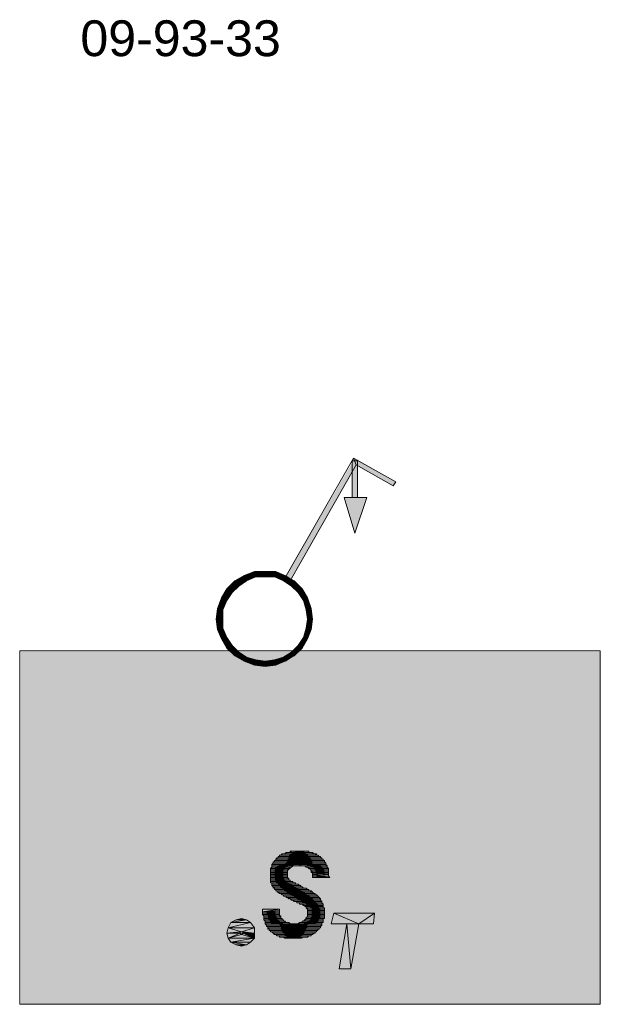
# Model space of a CAD drawing. Header units: millimetres. Extents: x 11 to 308, y -2333 to 36.
# Tile 69 of 85: x 271 to 308, y -1159 to -1096. Entities that reach past the tile are written whole.
import ezdxf

# ---------------------------------------------------------------- set-up
doc = ezdxf.new("R2010")
doc.units = ezdxf.units.MM
doc.layers.add('DGE_DATOS', color=7, linetype='Continuous', lineweight=0)
doc.layers.add('DGE_SIMBOLOS', color=7, linetype='Continuous', lineweight=0)
doc.styles.add('DGE_ARIAL', font='arial.ttf')

# ---------------------------------------------------------------- blocks, each defined once
blk = doc.blocks.new('DGE_09_93_38')
at = {"layer": 'DGE_SIMBOLOS', "true_color": 0x000000}
for points in [[(-1.877, 8.505), (-1.538, 8.335), (2.611, 16.209), (-1.877, 8.505)], [(-1.538, 8.335), (2.611, 16.209), (2.695, 15.786), (-1.538, 8.335)], [(2.78, 16.04), (2.441, 16.04), (2.78, 13.669), (2.78, 16.04)], [(2.441, 16.04), (2.78, 13.669), (2.441, 13.669), (2.441, 16.04)], [(2.611, 16.209), (2.695, 15.786), (5.235, 14.685), (2.611, 16.209)], [(2.695, 15.786), (5.235, 14.685), (5.066, 14.431), (2.695, 15.786)], [(3.373, 13.669), (2.611, 11.383), (1.933, 13.669), (3.373, 13.669)], [(-3.824, 8.928), (-3.739, 8.589), (-4.501, 8.674), (-3.824, 8.928)], [(-3.147, 8.928), (-3.147, 8.589), (-3.824, 8.928), (-3.147, 8.928)], [(-3.147, 8.589), (-3.824, 8.928), (-3.739, 8.589), (-3.147, 8.589)], [(-2.469, 8.928), (-2.554, 8.589), (-3.147, 8.928), (-2.469, 8.928)], [(-2.554, 8.589), (-3.147, 8.928), (-3.147, 8.589), (-2.554, 8.589)], [(-1.961, 8.335), (-2.469, 8.928), (-2.554, 8.589), (-1.961, 8.335)], [(-1.792, 8.674), (-1.961, 8.335), (-2.469, 8.928), (-1.792, 8.674)], [(-5.094, 8.335), (-4.84, 7.997), (-5.602, 7.827), (-5.094, 8.335)], [(-4.501, 8.674), (-4.332, 8.335), (-5.094, 8.335), (-4.501, 8.674)], [(-4.332, 8.335), (-5.094, 8.335), (-4.84, 7.997), (-4.332, 8.335)], [(-3.739, 8.589), (-4.501, 8.674), (-4.332, 8.335), (-3.739, 8.589)], [(-1.453, 7.997), (-1.792, 8.674), (-1.961, 8.335), (-1.453, 7.997)], [(-1.284, 8.335), (-1.453, 7.997), (-1.792, 8.674), (-1.284, 8.335)], [(-1.03, 7.573), (-1.284, 8.335), (-1.453, 7.997), (-1.03, 7.573)], [(-0.776, 7.827), (-1.03, 7.573), (-1.284, 8.335), (-0.776, 7.827)], [(-5.602, 7.827), (-5.263, 7.573), (-5.941, 7.235), (-5.602, 7.827)], [(-4.84, 7.997), (-5.602, 7.827), (-5.263, 7.573), (-4.84, 7.997)], [(-0.691, 7.065), (-0.776, 7.827), (-1.03, 7.573), (-0.691, 7.065)], [(-0.437, 7.235), (-0.691, 7.065), (-0.776, 7.827), (-0.437, 7.235)], [(-5.941, 7.235), (-5.602, 7.065), (-6.195, 6.557), (-5.941, 7.235)], [(-5.602, 7.065), (-6.195, 6.557), (-5.856, 6.473), (-5.602, 7.065)], [(-5.263, 7.573), (-5.941, 7.235), (-5.602, 7.065), (-5.263, 7.573)], [(-0.522, 6.473), (-0.437, 7.235), (-0.691, 7.065), (-0.522, 6.473)], [(-0.183, 6.557), (-0.522, 6.473), (-0.437, 7.235), (-0.183, 6.557)], [(-6.195, 6.557), (-5.856, 6.473), (-6.279, 5.88), (-6.195, 6.557)], [(-5.856, 6.473), (-6.279, 5.88), (-5.856, 5.88), (-5.856, 6.473)], [(-0.437, 5.88), (-0.183, 6.557), (-0.522, 6.473), (-0.437, 5.88)], [(-0.099, 5.88), (-0.437, 5.88), (-0.183, 6.557), (-0.099, 5.88)], [(-6.279, 5.88), (-5.856, 5.88), (-6.195, 5.203), (-6.279, 5.88)], [(-5.856, 5.88), (-6.195, 5.203), (-5.856, 5.287), (-5.856, 5.88)], [(-0.183, 5.203), (-0.522, 5.287), (-0.099, 5.88), (-0.183, 5.203)], [(-0.522, 5.287), (-0.099, 5.88), (-0.437, 5.88), (-0.522, 5.287)], [(-6.195, 5.203), (-5.856, 5.287), (-5.941, 4.61), (-6.195, 5.203)], [(-5.856, 5.287), (-5.941, 4.61), (-5.602, 4.695), (-5.856, 5.287)], [(-0.691, 4.695), (-0.183, 5.203), (-0.522, 5.287), (-0.691, 4.695)], [(-0.437, 4.61), (-0.691, 4.695), (-0.183, 5.203), (-0.437, 4.61)], [(-5.941, 4.61), (-5.602, 4.695), (-5.602, 4.017), (-5.941, 4.61)], [(-5.602, 4.695), (-5.602, 4.017), (-5.263, 4.187), (-5.602, 4.695)], [(-1.03, 4.187), (-0.437, 4.61), (-0.691, 4.695), (-1.03, 4.187)], [(-0.776, 4.017), (-1.03, 4.187), (-0.437, 4.61), (-0.776, 4.017)], [(-5.602, 4.017), (-5.263, 4.187), (-5.094, 3.509), (-5.602, 4.017)], [(-5.263, 4.187), (-5.094, 3.509), (-4.84, 3.763), (-5.263, 4.187)], [(-1.453, 3.763), (-0.776, 4.017), (-1.03, 4.187), (-1.453, 3.763)], [(-1.284, 3.509), (-1.453, 3.763), (-0.776, 4.017), (-1.284, 3.509)], [(-5.094, 3.509), (-4.84, 3.763), (-4.501, 3.171), (-5.094, 3.509)], [(-4.84, 3.763), (-4.501, 3.171), (-4.332, 3.425), (-4.84, 3.763)], [(-4.501, 3.171), (-4.332, 3.425), (-3.824, 2.917), (-4.501, 3.171)], [(-4.332, 3.425), (-3.824, 2.917), (-3.739, 3.255), (-4.332, 3.425)], [(-3.824, 2.917), (-3.739, 3.255), (-3.147, 2.832), (-3.824, 2.917)], [(-3.739, 3.255), (-3.147, 2.832), (-3.147, 3.171), (-3.739, 3.255)], [(-3.147, 3.171), (-2.469, 2.917), (-2.554, 3.255), (-3.147, 3.171)], [(-3.147, 2.832), (-3.147, 3.171), (-2.469, 2.917), (-3.147, 2.832)], [(-2.554, 3.255), (-1.792, 3.171), (-1.961, 3.425), (-2.554, 3.255)], [(-2.469, 2.917), (-2.554, 3.255), (-1.792, 3.171), (-2.469, 2.917)], [(-1.961, 3.425), (-1.284, 3.509), (-1.453, 3.763), (-1.961, 3.425)], [(-1.792, 3.171), (-1.961, 3.425), (-1.284, 3.509), (-1.792, 3.171)], [(0.494, -9.445), (-2.385, -9.529), (0.494, -9.529), (0.494, -9.445)], [(-2.385, -9.445), (-2.385, -9.529), (0.494, -9.445), (-2.385, -9.445)], [(0.409, -9.36), (-2.3, -9.445), (0.409, -9.445), (0.409, -9.36)], [(-2.3, -9.36), (-2.3, -9.445), (0.409, -9.36), (-2.3, -9.36)], [(0.24, -9.275), (-2.215, -9.36), (0.325, -9.36), (0.24, -9.275)], [(-2.215, -9.275), (-2.215, -9.36), (0.24, -9.275), (-2.215, -9.275)], [(-2.046, -9.191), (-2.131, -9.275), (0.155, -9.275), (-2.046, -9.191)], [(0.071, -9.191), (-2.046, -9.191), (0.155, -9.275), (0.071, -9.191)], [(-0.099, -9.106), (-1.877, -9.191), (-0.014, -9.191), (-0.099, -9.106)], [(-1.792, -9.106), (-1.877, -9.191), (-0.099, -9.106), (-1.792, -9.106)], [(-0.353, -9.021), (-1.538, -9.106), (-0.353, -9.106), (-0.353, -9.021)], [(-1.453, -9.021), (-1.538, -9.106), (-0.353, -9.021), (-1.453, -9.021)], [(-1.538, -10.037), (-2.808, -10.122), (-1.623, -10.122), (-1.538, -10.037)], [(-2.723, -10.037), (-2.808, -10.122), (-1.538, -10.037), (-2.723, -10.037)], [(-2.723, -9.868), (-0.945, -9.953), (-0.861, -9.953), (-2.723, -9.868)], [(-2.723, -9.868), (-2.723, -9.953), (-0.945, -9.953), (-2.723, -9.868)], [(0.748, -9.868), (-2.723, -9.868), (-0.861, -9.953), (0.748, -9.868)], [(-1.369, -9.953), (-2.723, -10.037), (-1.453, -10.037), (-1.369, -9.953)], [(-1.369, -9.953), (-2.723, -10.037), (-1.369, -9.953)], [(-2.723, -9.953), (-2.723, -10.037), (-1.369, -9.953), (-2.723, -9.953)], [(-2.639, -9.699), (-2.639, -9.783), (0.748, -9.783), (-2.639, -9.699)], [(0.663, -9.699), (-2.639, -9.699), (0.748, -9.783), (0.663, -9.699)], [(0.748, -9.783), (-2.639, -9.868), (0.748, -9.868), (0.748, -9.783)], [(-2.639, -9.783), (-2.639, -9.868), (0.748, -9.783), (-2.639, -9.783)], [(0.663, -9.614), (-2.554, -9.699), (0.663, -9.699), (0.663, -9.614)], [(-2.554, -9.614), (-2.554, -9.699), (0.663, -9.614), (-2.554, -9.614)], [(-2.469, -9.529), (-2.469, -9.614), (0.579, -9.614), (-2.469, -9.529)], [(0.579, -9.529), (-2.469, -9.529), (0.579, -9.614), (0.579, -9.529)], [(0.748, -9.868), (-0.861, -9.953), (0.833, -9.953), (0.748, -9.868)], [(-0.607, -9.953), (-0.522, -9.953), (0.833, -10.037), (-0.607, -9.953)], [(0.833, -9.953), (-0.607, -9.953), (0.833, -10.037), (0.833, -9.953)], [(-0.522, -9.953), (-0.522, -10.037), (0.833, -10.037), (-0.522, -9.953)], [(-0.353, -10.037), (-0.353, -10.122), (0.833, -10.122), (-0.353, -10.037)], [(0.833, -10.037), (-0.353, -10.037), (0.833, -10.122), (0.833, -10.037)], [(-1.623, -10.122), (-2.808, -10.207), (-1.707, -10.207), (-1.623, -10.122)], [(-2.808, -10.122), (-2.808, -10.207), (-1.623, -10.122), (-2.808, -10.122)], [(-2.808, -10.207), (-2.808, -10.291), (-1.707, -10.291), (-2.808, -10.207)], [(-1.707, -10.207), (-2.808, -10.207), (-1.707, -10.291), (-1.707, -10.207)], [(-1.707, -10.291), (-2.808, -10.376), (-1.707, -10.376), (-1.707, -10.291)], [(-2.808, -10.291), (-2.808, -10.376), (-1.707, -10.291), (-2.808, -10.291)], [(-2.808, -10.376), (-2.808, -10.461), (-1.707, -10.461), (-2.808, -10.376)], [(-1.707, -10.376), (-2.808, -10.376), (-1.707, -10.461), (-1.707, -10.376)], [(-1.707, -10.461), (-2.808, -10.545), (-1.707, -10.545), (-1.707, -10.461)], [(-2.808, -10.461), (-2.808, -10.545), (-1.707, -10.461), (-2.808, -10.461)], [(-2.808, -10.545), (-2.808, -10.63), (-1.707, -10.63), (-2.808, -10.545)], [(-1.707, -10.545), (-2.808, -10.545), (-1.707, -10.63), (-1.707, -10.545)], [(-2.808, -10.63), (-2.808, -10.715), (-1.707, -10.715), (-2.808, -10.63)], [(-1.707, -10.63), (-2.808, -10.63), (-1.707, -10.715), (-1.707, -10.63)], [(-2.808, -10.715), (-2.808, -10.799), (-1.623, -10.799), (-2.808, -10.715)], [(-1.707, -10.715), (-2.808, -10.715), (-1.623, -10.799), (-1.707, -10.715)], [(-0.268, -10.122), (-0.268, -10.207), (0.917, -10.207), (-0.268, -10.122)], [(0.917, -10.122), (-0.268, -10.122), (0.917, -10.207), (0.917, -10.122)], [(0.917, -10.207), (-0.183, -10.291), (0.917, -10.291), (0.917, -10.207)], [(-0.183, -10.207), (-0.183, -10.291), (0.917, -10.207), (-0.183, -10.207)], [(-0.183, -10.291), (-0.099, -10.376), (0.917, -10.376), (-0.183, -10.291)], [(0.917, -10.291), (-0.183, -10.291), (0.917, -10.376), (0.917, -10.291)], [(-0.099, -10.376), (-0.099, -10.461), (0.917, -10.461), (-0.099, -10.376)], [(0.917, -10.376), (-0.099, -10.376), (0.917, -10.461), (0.917, -10.376)], [(-0.099, -10.461), (-0.099, -10.545), (0.917, -10.545), (-0.099, -10.461)], [(-0.099, -10.461), (0.917, -10.545), (-0.099, -10.461)], [(0.917, -10.461), (-0.099, -10.461), (0.917, -10.545), (0.917, -10.461)], [(-0.099, -10.545), (-0.099, -10.63), (1.002, -10.63), (-0.099, -10.545)], [(-0.099, -10.545), (1.002, -10.63), (-0.099, -10.545)], [(-0.099, -10.545), (1.002, -10.63), (-0.099, -10.545)], [(0.917, -10.545), (-0.099, -10.545), (1.002, -10.63), (0.917, -10.545)], [(-0.099, -10.63), (-0.099, -10.715), (1.002, -10.715), (-0.099, -10.63)], [(-0.099, -10.63), (1.002, -10.715), (-0.099, -10.63)], [(1.002, -10.63), (-0.099, -10.63), (1.002, -10.715), (1.002, -10.63)], [(-2.808, -10.799), (-2.808, -10.884), (-1.623, -10.884), (-2.808, -10.799)], [(-2.808, -10.799), (-1.623, -10.884), (-2.808, -10.799)], [(-1.623, -10.799), (-2.808, -10.799), (-1.623, -10.884), (-1.623, -10.799)], [(-2.808, -10.884), (-2.808, -10.969), (-1.538, -10.969), (-2.808, -10.884)], [(-1.538, -10.884), (-2.808, -10.884), (-1.538, -10.969), (-1.538, -10.884)], [(-1.369, -10.969), (-2.808, -11.053), (-1.284, -11.053), (-1.369, -10.969)], [(-2.808, -10.969), (-2.808, -11.053), (-1.369, -10.969), (-2.808, -10.969)], [(-2.723, -11.053), (-2.723, -11.138), (-1.199, -11.138), (-2.723, -11.053)], [(-1.199, -11.053), (-2.723, -11.053), (-1.199, -11.138), (-1.199, -11.053)], [(-1.03, -11.138), (-2.723, -11.223), (-0.945, -11.223), (-1.03, -11.138)], [(-2.723, -11.138), (-2.723, -11.223), (-1.03, -11.138), (-2.723, -11.138)], [(-2.723, -11.223), (-2.639, -11.307), (-0.861, -11.223), (-2.723, -11.223)], [(-0.861, -11.223), (-2.639, -11.307), (-0.776, -11.307), (-0.861, -11.223)], [(-0.776, -11.307), (-2.639, -11.392), (-0.691, -11.392), (-0.776, -11.307)], [(-2.639, -11.307), (-2.639, -11.392), (-0.776, -11.307), (-2.639, -11.307)], [(-0.522, -11.392), (-2.554, -11.477), (-0.437, -11.477), (-0.522, -11.392)], [(-2.554, -11.392), (-2.554, -11.477), (-0.522, -11.392), (-2.554, -11.392)], [(-0.353, -11.477), (-2.469, -11.561), (-0.353, -11.561), (-0.353, -11.477)], [(-2.469, -11.477), (-2.469, -11.561), (-0.353, -11.477), (-2.469, -11.477)], [(-2.385, -11.561), (-2.3, -11.646), (-0.183, -11.646), (-2.385, -11.561)], [(-0.268, -11.561), (-2.385, -11.561), (-0.183, -11.646), (-0.268, -11.561)], [(-2.3, -11.646), (-2.215, -11.731), (-0.014, -11.731), (-2.3, -11.646)], [(-0.099, -11.646), (-2.3, -11.646), (-0.014, -11.731), (-0.099, -11.646)], [(-2.131, -11.731), (-2.131, -11.815), (0.071, -11.815), (-2.131, -11.731)], [(0.071, -11.731), (-2.131, -11.731), (0.071, -11.815), (0.071, -11.731)], [(0.155, -11.815), (-1.961, -11.9), (0.24, -11.9), (0.155, -11.815)], [(-1.961, -11.815), (-1.961, -11.9), (0.155, -11.815), (-1.961, -11.815)], [(0.24, -11.9), (-1.792, -11.985), (0.325, -11.985), (0.24, -11.9)], [(-1.792, -11.9), (-1.792, -11.985), (0.24, -11.9), (-1.792, -11.9)], [(-1.707, -11.985), (-1.623, -12.069), (0.325, -11.985), (-1.707, -11.985)], [(0.325, -11.985), (-1.623, -12.069), (0.409, -12.069), (0.325, -11.985)], [(-1.538, -12.069), (-1.453, -12.154), (0.409, -12.154), (-1.538, -12.069)], [(0.409, -12.069), (-1.538, -12.069), (0.409, -12.154), (0.409, -12.069)], [(-1.369, -12.154), (-1.284, -12.239), (0.409, -12.154), (-1.369, -12.154)], [(0.409, -12.154), (-1.284, -12.239), (0.494, -12.239), (0.409, -12.154)], [(-1.199, -12.239), (-1.115, -12.239), (0.494, -12.323), (-1.199, -12.239)], [(0.494, -12.239), (-1.199, -12.239), (0.494, -12.323), (0.494, -12.239)], [(-1.115, -12.239), (-1.115, -12.323), (0.494, -12.323), (-1.115, -12.239)], [(-0.945, -12.323), (-0.945, -12.408), (0.579, -12.408), (-0.945, -12.323)], [(0.494, -12.323), (-0.945, -12.323), (0.579, -12.408), (0.494, -12.323)], [(-0.861, -12.408), (-0.776, -12.408), (0.579, -12.493), (-0.861, -12.408)], [(0.579, -12.408), (-0.861, -12.408), (0.579, -12.493), (0.579, -12.408)], [(-0.776, -12.408), (-0.776, -12.493), (0.579, -12.493), (-0.776, -12.408)], [(0.579, -12.493), (-0.607, -12.577), (0.579, -12.577), (0.579, -12.493)], [(-0.607, -12.493), (-0.607, -12.577), (0.579, -12.493), (-0.607, -12.493)], [(-0.522, -12.577), (-0.522, -12.662), (0.663, -12.662), (-0.522, -12.577)], [(0.579, -12.577), (-0.522, -12.577), (0.663, -12.662), (0.579, -12.577)], [(-2.215, -12.747), (-3.316, -12.916), (-2.215, -12.831), (-2.215, -12.747)], [(-3.316, -12.747), (-3.316, -12.916), (-2.215, -12.747), (-3.316, -12.747)], [(-2.215, -12.831), (-3.316, -12.916), (-2.215, -12.916), (-2.215, -12.831)], [(-2.215, -12.831), (-3.316, -12.916), (-2.215, -12.831)], [(-2.215, -12.916), (-3.316, -13.001), (-2.215, -13.001), (-2.215, -12.916)], [(-2.215, -12.916), (-3.316, -13.001), (-2.215, -12.916)], [(-3.316, -12.916), (-3.316, -13.001), (-2.215, -12.916), (-3.316, -12.916)], [(-2.215, -13.001), (-3.316, -13.085), (-2.215, -13.085), (-2.215, -13.001)], [(-3.316, -13.001), (-3.316, -13.085), (-2.215, -13.001), (-3.316, -13.001)], [(-3.316, -13.085), (-3.231, -13.17), (-2.215, -13.085), (-3.316, -13.085)], [(-2.215, -13.085), (-3.231, -13.17), (-2.215, -13.17), (-2.215, -13.085)], [(-3.231, -13.17), (-3.231, -13.255), (-2.131, -13.255), (-3.231, -13.17)], [(-2.215, -13.17), (-3.231, -13.17), (-2.131, -13.255), (-2.215, -13.17)], [(-3.231, -13.255), (-3.231, -13.339), (-2.131, -13.339), (-3.231, -13.255)], [(-2.131, -13.255), (-3.231, -13.255), (-2.131, -13.339), (-2.131, -13.255)], [(-0.522, -13.255), (-0.522, -13.339), (0.663, -13.339), (-0.522, -13.255)], [(-0.437, -13.255), (-0.522, -13.255), (0.663, -13.339), (-0.437, -13.255)], [(0.663, -12.662), (-0.437, -12.747), (0.663, -12.747), (0.663, -12.662)], [(-0.437, -12.662), (-0.437, -12.747), (0.663, -12.662), (-0.437, -12.662)], [(0.663, -12.747), (-0.437, -12.831), (0.663, -12.831), (0.663, -12.747)], [(-0.437, -12.747), (-0.437, -12.831), (0.663, -12.747), (-0.437, -12.747)], [(-0.437, -12.831), (-0.437, -12.916), (0.663, -12.916), (-0.437, -12.831)], [(0.663, -12.831), (-0.437, -12.831), (0.663, -12.916), (0.663, -12.831)], [(-0.437, -12.916), (-0.353, -13.001), (0.663, -13.001), (-0.437, -12.916)], [(0.663, -12.916), (-0.437, -12.916), (0.663, -13.001), (0.663, -12.916)], [(0.663, -13.001), (-0.437, -13.085), (0.663, -13.085), (0.663, -13.001)], [(-0.353, -13.001), (-0.437, -13.085), (0.663, -13.001), (-0.353, -13.001)], [(0.663, -13.085), (-0.437, -13.17), (0.663, -13.17), (0.663, -13.085)], [(-0.437, -13.085), (-0.437, -13.17), (0.663, -13.085), (-0.437, -13.085)], [(0.663, -13.17), (-0.437, -13.255), (0.663, -13.255), (0.663, -13.17)], [(-0.437, -13.17), (-0.437, -13.255), (0.663, -13.17), (-0.437, -13.17)], [(0.663, -13.255), (-0.437, -13.255), (0.663, -13.339), (0.663, -13.255)], [(1.256, -13.001), (1.087, -13.678), (2.865, -13.678), (1.256, -13.001)], [(2.865, -13.678), (3.881, -13.001), (1.256, -13.001), (2.865, -13.678)], [(3.881, -13.001), (2.865, -13.678), (3.796, -13.678), (3.881, -13.001)], [(-4.078, -13.593), (-5.517, -13.932), (-3.824, -13.932), (-4.078, -13.593)], [(-5.348, -13.593), (-5.517, -13.932), (-4.078, -13.593), (-5.348, -13.593)], [(-4.332, -13.424), (-5.348, -13.593), (-4.078, -13.593), (-4.332, -13.424)], [(-5.009, -13.424), (-5.348, -13.593), (-4.332, -13.424), (-5.009, -13.424)], [(-4.671, -13.339), (-5.009, -13.424), (-4.332, -13.424), (-4.671, -13.339)], [(-2.046, -13.339), (-3.231, -13.424), (-2.046, -13.424), (-2.046, -13.339)], [(-3.231, -13.339), (-3.231, -13.424), (-2.046, -13.339), (-3.231, -13.339)], [(-3.231, -13.424), (-3.147, -13.509), (-1.961, -13.424), (-3.231, -13.424)], [(-1.961, -13.424), (-3.147, -13.509), (-1.961, -13.509), (-1.961, -13.424)], [(-1.877, -13.509), (-3.147, -13.593), (-1.792, -13.593), (-1.877, -13.509)], [(-1.877, -13.509), (-3.147, -13.593), (-1.877, -13.509)], [(-3.147, -13.509), (-3.147, -13.593), (-1.877, -13.509), (-3.147, -13.509)], [(-1.623, -13.593), (-3.147, -13.678), (-1.623, -13.678), (-1.623, -13.593)], [(-3.147, -13.593), (-3.147, -13.678), (-1.623, -13.593), (-3.147, -13.593)], [(-3.147, -13.678), (-3.062, -13.763), (0.494, -13.763), (-3.147, -13.678)], [(0.494, -13.678), (-3.147, -13.678), (0.494, -13.763), (0.494, -13.678)], [(-3.062, -13.763), (-3.062, -13.847), (0.409, -13.847), (-3.062, -13.763)], [(0.494, -13.763), (-3.062, -13.763), (0.409, -13.847), (0.494, -13.763)], [(-2.977, -13.847), (-2.977, -13.932), (0.409, -13.932), (-2.977, -13.847)], [(0.409, -13.847), (-2.977, -13.847), (0.409, -13.932), (0.409, -13.847)], [(0.494, -13.593), (-1.03, -13.678), (0.494, -13.678), (0.494, -13.593)], [(-0.945, -13.593), (-1.03, -13.678), (0.494, -13.593), (-0.945, -13.593)], [(-0.776, -13.509), (-0.776, -13.593), (0.579, -13.593), (-0.776, -13.509)], [(0.579, -13.509), (-0.776, -13.509), (0.579, -13.593), (0.579, -13.509)], [(-0.607, -13.424), (-0.691, -13.509), (0.579, -13.509), (-0.607, -13.424)], [(-0.522, -13.339), (-0.607, -13.424), (0.579, -13.424), (-0.522, -13.339)], [(0.579, -13.424), (-0.607, -13.424), (0.579, -13.509), (0.579, -13.424)], [(0.579, -13.339), (-0.522, -13.339), (0.579, -13.424), (0.579, -13.339)], [(2.103, -13.678), (1.595, -16.557), (2.357, -16.557), (2.103, -13.678)], [(2.865, -13.678), (2.103, -13.678), (2.357, -16.557), (2.865, -13.678)], [(-5.517, -13.932), (-5.602, -14.271), (-4.671, -14.186), (-5.517, -13.932)], [(-4.755, -14.186), (-5.602, -14.271), (-4.755, -14.271), (-4.755, -14.186)], [(-4.671, -14.186), (-5.602, -14.271), (-4.755, -14.186), (-4.671, -14.186)], [(-5.602, -14.271), (-5.517, -14.609), (-4.755, -14.271), (-5.602, -14.271)], [(-5.517, -13.932), (-4.671, -14.186), (-3.824, -13.932), (-5.517, -13.932)], [(-4.755, -14.271), (-5.517, -14.609), (-4.671, -14.355), (-4.755, -14.271)], [(-4.671, -14.355), (-5.517, -14.609), (-3.824, -14.609), (-4.671, -14.355)], [(-3.824, -13.932), (-4.671, -14.186), (-3.824, -14.271), (-3.824, -13.932)], [(-4.671, -14.186), (-4.586, -14.186), (-3.824, -14.271), (-4.671, -14.186)], [(-4.586, -14.271), (-4.671, -14.355), (-3.824, -14.609), (-4.586, -14.271)], [(-4.586, -14.186), (-4.586, -14.271), (-3.824, -14.271), (-4.586, -14.186)], [(-3.824, -14.271), (-4.586, -14.271), (-3.824, -14.609), (-3.824, -14.271)], [(0.325, -13.932), (-2.977, -14.017), (0.325, -14.017), (0.325, -13.932)], [(-2.977, -13.932), (-2.977, -14.017), (0.325, -13.932), (-2.977, -13.932)], [(-2.893, -14.017), (-2.893, -14.101), (0.24, -14.101), (-2.893, -14.017)], [(0.325, -14.017), (-2.893, -14.017), (0.24, -14.101), (0.325, -14.017)], [(0.155, -14.101), (-2.808, -14.186), (0.155, -14.186), (0.155, -14.101)], [(-2.808, -14.101), (-2.808, -14.186), (0.155, -14.101), (-2.808, -14.101)], [(-2.723, -14.186), (-2.639, -14.271), (0.071, -14.271), (-2.723, -14.186)], [(0.071, -14.186), (-2.723, -14.186), (0.071, -14.271), (0.071, -14.186)], [(-2.639, -14.271), (-2.554, -14.355), (-0.014, -14.271), (-2.639, -14.271)], [(-0.014, -14.271), (-2.554, -14.355), (-0.099, -14.355), (-0.014, -14.271)], [(-2.469, -14.355), (-2.385, -14.44), (-0.183, -14.44), (-2.469, -14.355)], [(-0.183, -14.355), (-2.469, -14.355), (-0.183, -14.44), (-0.183, -14.355)], [(-2.215, -14.44), (-2.215, -14.525), (-0.437, -14.525), (-2.215, -14.44)], [(-0.353, -14.44), (-2.215, -14.44), (-0.437, -14.525), (-0.353, -14.44)], [(-1.961, -14.525), (-1.877, -14.609), (-0.776, -14.609), (-1.961, -14.525)], [(-0.776, -14.525), (-1.961, -14.525), (-0.776, -14.609), (-0.776, -14.525)], [(-5.517, -14.609), (-5.348, -14.863), (-3.824, -14.609), (-5.517, -14.609)], [(-3.824, -14.609), (-5.348, -14.863), (-4.078, -14.863), (-3.824, -14.609)], [(-5.348, -14.863), (-5.009, -15.033), (-4.332, -15.033), (-5.348, -14.863)], [(-4.078, -14.863), (-5.348, -14.863), (-4.332, -15.033), (-4.078, -14.863)], [(-4.332, -15.033), (-5.009, -15.033), (-4.671, -15.117), (-4.332, -15.033)]]:
    blk.add_hatch(color=18, dxfattribs=at).paths.add_polyline_path(points, flags=0)
at = {"layer": 'DGE_SIMBOLOS', "true_color": 0xffffff}
blk.add_hatch(color=7, dxfattribs=at).paths.add_polyline_path([(-18.81, 3.763), (18.359, 3.763), (18.359, -18.843), (-18.81, -18.843), (-18.81, 3.763)], flags=0)
at = {"layer": 'DGE_SIMBOLOS', "color": 18, "lineweight": 9, "true_color": 0x000000}
for points in [[(-1.877, 8.505), (2.526, 16.209), (2.695, 15.786), (-1.538, 8.335), (-1.877, 8.505)], [(2.78, 16.04), (2.78, 13.669), (2.441, 13.669), (2.441, 16.04), (2.78, 16.04)], [(2.526, 16.209), (5.235, 14.685), (5.066, 14.431), (2.695, 15.786), (2.526, 16.209)], [(3.373, 13.669), (2.611, 11.383), (1.933, 13.669), (3.373, 13.669)], [(-3.824, 8.928), (-4.501, 8.674), (-4.332, 8.335), (-3.739, 8.589), (-3.824, 8.928)], [(-3.147, 8.928), (-3.824, 8.928), (-3.739, 8.589), (-3.147, 8.589), (-3.147, 8.928)], [(-2.469, 8.928), (-3.147, 8.928), (-3.147, 8.589), (-2.554, 8.589), (-2.469, 8.928)], [(-1.877, 8.674), (-2.469, 8.928), (-2.554, 8.589), (-1.961, 8.335), (-1.877, 8.674)], [(-5.094, 8.335), (-5.602, 7.827), (-5.263, 7.573), (-4.84, 7.997), (-5.094, 8.335)], [(-4.501, 8.674), (-5.094, 8.335), (-4.84, 7.997), (-4.332, 8.335), (-4.501, 8.674)], [(-1.284, 8.335), (-1.877, 8.674), (-1.961, 8.335), (-1.453, 7.997), (-1.284, 8.335)], [(-0.776, 7.827), (-1.284, 8.335), (-1.453, 7.997), (-1.03, 7.573), (-0.776, 7.827)], [(-5.602, 7.827), (-5.941, 7.235), (-5.602, 7.065), (-5.263, 7.573), (-5.602, 7.827)], [(-0.437, 7.235), (-0.776, 7.827), (-1.03, 7.573), (-0.691, 7.065), (-0.437, 7.235)], [(-5.941, 7.235), (-6.195, 6.557), (-5.856, 6.473), (-5.602, 7.065), (-5.941, 7.235)], [(-0.183, 6.557), (-0.437, 7.235), (-0.691, 7.065), (-0.522, 6.473), (-0.183, 6.557)], [(-6.195, 6.557), (-6.279, 5.88), (-5.856, 5.88), (-5.856, 6.473), (-6.195, 6.557)], [(-0.099, 5.88), (-0.183, 6.557), (-0.522, 6.473), (-0.437, 5.88), (-0.099, 5.88)], [(-6.279, 5.88), (-6.195, 5.203), (-5.856, 5.287), (-5.856, 5.88), (-6.279, 5.88)], [(-0.183, 5.203), (-0.099, 5.88), (-0.437, 5.88), (-0.522, 5.287), (-0.183, 5.203)], [(-6.195, 5.203), (-5.941, 4.61), (-5.602, 4.695), (-5.856, 5.287), (-6.195, 5.203)], [(-0.437, 4.61), (-0.183, 5.203), (-0.522, 5.287), (-0.691, 4.695), (-0.437, 4.61)], [(-5.941, 4.61), (-5.602, 4.017), (-5.263, 4.187), (-5.602, 4.695), (-5.941, 4.61)], [(-0.776, 4.017), (-0.437, 4.61), (-0.691, 4.695), (-1.03, 4.187), (-0.776, 4.017)], [(-5.602, 4.017), (-5.094, 3.509), (-4.84, 3.763), (-5.263, 4.187), (-5.602, 4.017)], [(-1.284, 3.509), (-0.776, 4.017), (-1.03, 4.187), (-1.453, 3.763), (-1.284, 3.509)], [(-5.094, 3.509), (-4.501, 3.171), (-4.332, 3.425), (-4.84, 3.763), (-5.094, 3.509)], [(-4.501, 3.171), (-3.824, 2.917), (-3.739, 3.255), (-4.332, 3.425), (-4.501, 3.171)], [(-3.824, 2.917), (-3.147, 2.832), (-3.147, 3.171), (-3.739, 3.255), (-3.824, 2.917)], [(-3.147, 2.832), (-2.469, 2.917), (-2.554, 3.255), (-3.147, 3.171), (-3.147, 2.832)], [(-2.469, 2.917), (-1.877, 3.171), (-1.961, 3.425), (-2.554, 3.255), (-2.469, 2.917)], [(-1.877, 3.171), (-1.284, 3.509), (-1.453, 3.763), (-1.961, 3.425), (-1.877, 3.171)], [(-2.385, -9.445), (-2.469, -9.529), (0.494, -9.529), (-2.385, -9.445)], [(0.494, -9.445), (-2.385, -9.445), (0.494, -9.529), (0.494, -9.445)], [(-2.385, -9.445), (-2.385, -9.529), (0.494, -9.445), (-2.385, -9.445)], [(0.409, -9.36), (-2.3, -9.445), (0.409, -9.445), (0.409, -9.36)], [(-2.3, -9.36), (-2.3, -9.445), (0.409, -9.36), (-2.3, -9.36)], [(0.24, -9.275), (-2.215, -9.36), (0.325, -9.36), (0.24, -9.275)], [(-2.215, -9.275), (-2.215, -9.36), (0.24, -9.275), (-2.215, -9.275)], [(0.155, -9.191), (-2.131, -9.275), (0.155, -9.275), (0.155, -9.191)], [(-2.046, -9.191), (-2.131, -9.275), (0.155, -9.191), (-2.046, -9.191)], [(0.071, -9.191), (-2.046, -9.191), (0.155, -9.275), (0.071, -9.191)], [(-0.099, -9.106), (-1.877, -9.191), (-0.014, -9.191), (-0.099, -9.106)], [(-1.792, -9.106), (-1.877, -9.191), (-0.099, -9.106), (-1.792, -9.106)], [(-1.538, -9.021), (-1.538, -9.106), (-0.353, -9.106), (-1.538, -9.021)], [(-0.353, -9.021), (-1.538, -9.021), (-0.353, -9.106), (-0.353, -9.021)], [(-1.453, -9.021), (-1.538, -9.106), (-0.353, -9.021), (-1.453, -9.021)], [(-1.538, -10.037), (-2.808, -10.122), (-1.623, -10.122), (-1.538, -10.037)], [(-2.723, -10.037), (-2.808, -10.122), (-1.538, -10.037), (-2.723, -10.037)], [(0.748, -9.783), (-2.723, -9.868), (0.748, -9.868), (0.748, -9.783)], [(-2.639, -9.783), (-2.723, -9.868), (0.748, -9.783), (-2.639, -9.783)], [(-2.723, -9.868), (-0.945, -9.953), (-0.861, -9.868), (-2.723, -9.868)], [(-2.723, -9.868), (-2.723, -9.953), (-0.945, -9.953), (-2.723, -9.868)], [(0.748, -9.868), (-2.723, -9.868), (-0.861, -9.953), (0.748, -9.868)], [(-1.369, -9.953), (-2.723, -10.037), (-1.453, -10.037), (-1.369, -9.953)], [(-1.369, -9.953), (-2.723, -10.037), (-1.369, -9.953)], [(-2.723, -9.953), (-2.723, -10.037), (-1.369, -9.953), (-2.723, -9.953)], [(-2.639, -9.699), (-2.639, -9.783), (0.748, -9.783), (-2.639, -9.699)], [(0.663, -9.699), (-2.639, -9.699), (0.748, -9.783), (0.663, -9.699)], [(-2.554, -9.614), (-2.554, -9.699), (0.663, -9.699), (-2.554, -9.614)], [(0.663, -9.614), (-2.554, -9.614), (0.663, -9.699), (0.663, -9.614)], [(-2.554, -9.614), (-2.554, -9.699), (0.663, -9.614), (-2.554, -9.614)], [(-2.469, -9.529), (-2.469, -9.614), (0.579, -9.614), (-2.469, -9.529)], [(0.579, -9.529), (-2.469, -9.529), (0.579, -9.614), (0.579, -9.529)], [(-0.861, -9.868), (-0.861, -9.953), (0.833, -9.953), (-0.861, -9.868)], [(0.748, -9.868), (-0.861, -9.868), (0.833, -9.953), (0.748, -9.868)], [(-0.607, -9.953), (-0.522, -10.037), (0.833, -10.037), (-0.607, -9.953)], [(-0.607, -9.953), (0.833, -10.037), (-0.607, -9.953)], [(0.833, -9.953), (-0.607, -9.953), (0.833, -10.037), (0.833, -9.953)], [(-0.437, -10.037), (-0.353, -10.122), (0.833, -10.037), (-0.437, -10.037)], [(0.833, -10.037), (-0.353, -10.122), (0.917, -10.122), (0.833, -10.037)], [(0.833, -10.037), (-0.353, -10.037), (0.833, -10.122), (0.833, -10.037)], [(-1.623, -10.122), (-2.808, -10.207), (-1.707, -10.207), (-1.623, -10.122)], [(-2.808, -10.122), (-2.808, -10.207), (-1.623, -10.122), (-2.808, -10.122)], [(-2.808, -10.207), (-2.808, -10.291), (-1.707, -10.291), (-2.808, -10.207)], [(-1.707, -10.207), (-2.808, -10.207), (-1.707, -10.291), (-1.707, -10.207)], [(-1.707, -10.291), (-2.808, -10.376), (-1.707, -10.376), (-1.707, -10.291)], [(-2.808, -10.291), (-2.808, -10.376), (-1.707, -10.291), (-2.808, -10.291)], [(-2.808, -10.376), (-2.808, -10.461), (-1.707, -10.461), (-2.808, -10.376)], [(-1.707, -10.376), (-2.808, -10.376), (-1.707, -10.461), (-1.707, -10.376)], [(-1.707, -10.461), (-2.808, -10.545), (-1.707, -10.545), (-1.707, -10.461)], [(-2.808, -10.461), (-2.808, -10.545), (-1.707, -10.461), (-2.808, -10.461)], [(-2.808, -10.545), (-2.808, -10.63), (-1.707, -10.63), (-2.808, -10.545)], [(-1.707, -10.545), (-2.808, -10.545), (-1.707, -10.63), (-1.707, -10.545)], [(-2.808, -10.63), (-2.808, -10.715), (-1.707, -10.715), (-2.808, -10.63)], [(-1.707, -10.63), (-2.808, -10.63), (-1.707, -10.715), (-1.707, -10.63)], [(-2.808, -10.715), (-2.808, -10.799), (-1.623, -10.799), (-2.808, -10.715)], [(-1.707, -10.715), (-2.808, -10.715), (-1.623, -10.799), (-1.707, -10.715)], [(-0.268, -10.122), (-0.268, -10.207), (0.917, -10.207), (-0.268, -10.122)], [(0.917, -10.122), (-0.268, -10.122), (0.917, -10.207), (0.917, -10.122)], [(0.917, -10.207), (-0.183, -10.291), (0.917, -10.291), (0.917, -10.207)], [(-0.183, -10.207), (-0.183, -10.291), (0.917, -10.207), (-0.183, -10.207)], [(-0.183, -10.291), (-0.099, -10.376), (0.917, -10.376), (-0.183, -10.291)], [(0.917, -10.291), (-0.183, -10.291), (0.917, -10.376), (0.917, -10.291)], [(-0.099, -10.376), (-0.099, -10.461), (0.917, -10.461), (-0.099, -10.376)], [(0.917, -10.376), (-0.099, -10.376), (0.917, -10.461), (0.917, -10.376)], [(0.917, -10.461), (-0.099, -10.545), (0.917, -10.63), (0.917, -10.461)], [(-0.099, -10.461), (-0.099, -10.545), (0.917, -10.461), (-0.099, -10.461)], [(-0.099, -10.461), (0.917, -10.545), (-0.099, -10.461)], [(0.917, -10.461), (-0.099, -10.461), (0.917, -10.545), (0.917, -10.461)], [(-0.099, -10.545), (-0.099, -10.63), (0.917, -10.63), (-0.099, -10.545)], [(-0.099, -10.545), (0.917, -10.63), (-0.099, -10.545)], [(-0.099, -10.545), (0.917, -10.63), (-0.099, -10.545)], [(-0.099, -10.63), (-0.099, -10.715), (1.002, -10.715), (-0.099, -10.63)], [(-0.099, -10.63), (1.002, -10.715), (-0.099, -10.63)], [(0.917, -10.63), (-0.099, -10.63), (1.002, -10.715), (0.917, -10.63)], [(-2.808, -10.799), (-2.808, -10.884), (-1.623, -10.884), (-2.808, -10.799)], [(-2.808, -10.799), (-1.623, -10.884), (-2.808, -10.799)], [(-1.623, -10.799), (-2.808, -10.799), (-1.623, -10.884), (-1.623, -10.799)], [(-2.808, -10.884), (-2.808, -10.969), (-1.538, -10.969), (-2.808, -10.884)], [(-1.538, -10.884), (-2.808, -10.884), (-1.538, -10.969), (-1.538, -10.884)], [(-1.369, -10.969), (-2.808, -11.053), (-1.369, -11.053), (-1.369, -10.969)], [(-2.808, -10.969), (-2.808, -11.053), (-1.369, -10.969), (-2.808, -10.969)], [(-2.723, -11.053), (-2.723, -11.138), (-1.199, -11.138), (-2.723, -11.053)], [(-1.199, -11.053), (-2.723, -11.053), (-1.199, -11.138), (-1.199, -11.053)], [(-1.03, -11.138), (-2.723, -11.223), (-0.945, -11.223), (-1.03, -11.138)], [(-2.723, -11.138), (-2.723, -11.223), (-1.03, -11.138), (-2.723, -11.138)], [(-2.723, -11.223), (-2.639, -11.307), (-0.861, -11.223), (-2.723, -11.223)], [(-0.861, -11.223), (-2.639, -11.307), (-0.861, -11.307), (-0.861, -11.223)], [(-2.639, -11.307), (-2.554, -11.392), (-0.691, -11.392), (-2.639, -11.307)], [(-0.776, -11.307), (-2.639, -11.307), (-0.691, -11.392), (-0.776, -11.307)], [(-2.639, -11.307), (-2.639, -11.392), (-0.776, -11.307), (-2.639, -11.307)], [(-0.522, -11.392), (-2.554, -11.477), (-0.437, -11.477), (-0.522, -11.392)], [(-2.554, -11.392), (-2.554, -11.477), (-0.522, -11.392), (-2.554, -11.392)], [(-0.353, -11.477), (-2.469, -11.561), (-0.353, -11.561), (-0.353, -11.477)], [(-2.469, -11.477), (-2.469, -11.561), (-0.353, -11.477), (-2.469, -11.477)], [(-0.183, -11.561), (-2.385, -11.646), (-0.099, -11.646), (-0.183, -11.561)], [(-2.385, -11.561), (-2.385, -11.646), (-0.183, -11.561), (-2.385, -11.561)], [(-0.268, -11.561), (-2.385, -11.561), (-0.183, -11.646), (-0.268, -11.561)], [(-2.3, -11.646), (-2.215, -11.731), (-0.014, -11.731), (-2.3, -11.646)], [(-0.099, -11.646), (-2.3, -11.646), (-0.014, -11.731), (-0.099, -11.646)], [(-2.131, -11.731), (-2.046, -11.815), (0.071, -11.815), (-2.131, -11.731)], [(-2.131, -11.731), (0.071, -11.815), (-2.131, -11.731)], [(0.071, -11.731), (-2.131, -11.731), (0.071, -11.815), (0.071, -11.731)], [(-1.961, -11.815), (-1.961, -11.9), (0.24, -11.9), (-1.961, -11.815)], [(0.155, -11.815), (-1.961, -11.815), (0.24, -11.9), (0.155, -11.815)], [(-1.961, -11.815), (-1.961, -11.9), (0.155, -11.815), (-1.961, -11.815)], [(0.24, -11.9), (-1.792, -11.985), (0.325, -11.985), (0.24, -11.9)], [(-1.792, -11.9), (-1.792, -11.985), (0.24, -11.9), (-1.792, -11.9)], [(-1.707, -11.985), (-1.623, -12.069), (0.325, -11.985), (-1.707, -11.985)], [(-1.623, -11.985), (-1.538, -12.069), (0.409, -12.069), (-1.623, -11.985)], [(0.325, -11.985), (-1.623, -11.985), (0.409, -12.069), (0.325, -11.985)], [(-1.538, -12.069), (-1.453, -12.154), (0.409, -12.154), (-1.538, -12.069)], [(0.409, -12.069), (-1.538, -12.069), (0.409, -12.154), (0.409, -12.069)], [(-1.369, -12.154), (-1.284, -12.239), (0.409, -12.154), (-1.369, -12.154)], [(0.409, -12.154), (-1.284, -12.239), (0.494, -12.239), (0.409, -12.154)], [(-1.199, -12.239), (-1.115, -12.239), (0.494, -12.323), (-1.199, -12.239)], [(0.494, -12.239), (-1.199, -12.239), (0.494, -12.323), (0.494, -12.239)], [(-1.115, -12.239), (-1.115, -12.323), (0.494, -12.323), (-1.115, -12.239)], [(-0.945, -12.323), (-0.945, -12.408), (0.579, -12.408), (-0.945, -12.323)], [(0.494, -12.323), (-0.945, -12.323), (0.579, -12.408), (0.494, -12.323)], [(-0.861, -12.408), (-0.776, -12.408), (0.579, -12.493), (-0.861, -12.408)], [(0.579, -12.408), (-0.861, -12.408), (0.579, -12.493), (0.579, -12.408)], [(-0.776, -12.408), (-0.691, -12.493), (0.579, -12.493), (-0.776, -12.408)], [(-0.776, -12.408), (0.579, -12.493), (-0.776, -12.408)], [(-0.607, -12.493), (-0.522, -12.577), (0.579, -12.577), (-0.607, -12.493)], [(0.579, -12.493), (-0.607, -12.493), (0.579, -12.577), (0.579, -12.493)], [(-0.607, -12.493), (-0.607, -12.577), (0.579, -12.493), (-0.607, -12.493)], [(-0.522, -12.577), (-0.522, -12.662), (0.579, -12.662), (-0.522, -12.577)], [(-0.522, -12.577), (0.579, -12.662), (-0.522, -12.577)], [(0.579, -12.577), (-0.522, -12.577), (0.579, -12.662), (0.579, -12.577)], [(-2.215, -12.747), (-3.316, -12.916), (-2.215, -12.831), (-2.215, -12.747)], [(-3.316, -12.747), (-3.316, -12.916), (-2.215, -12.747), (-3.316, -12.747)], [(-2.215, -12.831), (-3.316, -12.916), (-2.215, -12.916), (-2.215, -12.831)], [(-2.215, -12.831), (-3.316, -12.916), (-2.215, -12.831)], [(-2.215, -12.916), (-3.316, -13.001), (-2.215, -13.001), (-2.215, -12.916)], [(-2.215, -12.916), (-3.316, -13.001), (-2.215, -12.916)], [(-3.316, -12.916), (-3.316, -13.001), (-2.215, -12.916), (-3.316, -12.916)], [(-2.215, -13.001), (-3.316, -13.085), (-2.215, -13.085), (-2.215, -13.001)], [(-3.316, -13.001), (-3.316, -13.085), (-2.215, -13.001), (-3.316, -13.001)], [(-3.316, -13.085), (-3.231, -13.17), (-2.215, -13.085), (-3.316, -13.085)], [(-2.215, -13.085), (-3.231, -13.17), (-2.215, -13.17), (-2.215, -13.085)], [(-3.231, -13.17), (-3.231, -13.255), (-2.131, -13.255), (-3.231, -13.17)], [(-2.215, -13.17), (-3.231, -13.17), (-2.131, -13.255), (-2.215, -13.17)], [(-3.231, -13.255), (-3.231, -13.339), (-2.131, -13.339), (-3.231, -13.255)], [(-2.131, -13.255), (-3.231, -13.255), (-2.131, -13.339), (-2.131, -13.255)], [(-0.522, -12.662), (-0.437, -12.747), (0.663, -12.662), (-0.522, -12.662)], [(-0.522, -13.255), (-0.522, -13.339), (0.663, -13.339), (-0.522, -13.255)], [(-0.437, -13.255), (-0.522, -13.255), (0.663, -13.339), (-0.437, -13.255)], [(0.663, -12.662), (-0.437, -12.747), (0.663, -12.747), (0.663, -12.662)], [(0.663, -12.747), (-0.437, -12.831), (0.663, -12.831), (0.663, -12.747)], [(-0.437, -12.747), (-0.437, -12.831), (0.663, -12.747), (-0.437, -12.747)], [(-0.437, -12.831), (-0.437, -12.916), (0.663, -12.916), (-0.437, -12.831)], [(0.663, -12.831), (-0.437, -12.831), (0.663, -12.916), (0.663, -12.831)], [(0.663, -12.916), (-0.437, -13.001), (0.663, -13.001), (0.663, -12.916)], [(-0.437, -12.916), (-0.437, -13.001), (0.663, -12.916), (-0.437, -12.916)], [(0.663, -12.916), (-0.437, -12.916), (0.663, -13.001), (0.663, -12.916)], [(0.663, -13.001), (-0.437, -13.085), (0.663, -13.085), (0.663, -13.001)], [(-0.437, -13.001), (-0.437, -13.085), (0.663, -13.001), (-0.437, -13.001)], [(0.663, -13.085), (-0.437, -13.17), (0.663, -13.17), (0.663, -13.085)], [(-0.437, -13.085), (-0.437, -13.17), (0.663, -13.085), (-0.437, -13.085)], [(0.663, -13.17), (-0.437, -13.255), (0.663, -13.255), (0.663, -13.17)], [(-0.437, -13.17), (-0.437, -13.255), (0.663, -13.17), (-0.437, -13.17)], [(0.663, -13.255), (-0.437, -13.255), (0.663, -13.339), (0.663, -13.255)], [(2.103, -13.678), (1.595, -16.557), (2.357, -16.557), (2.865, -13.678), (3.796, -13.678), (3.881, -13.001), (1.256, -13.001), (1.087, -13.678), (2.103, -13.678)], [(1.256, -13.001), (1.087, -13.678), (2.865, -13.678), (1.256, -13.001)], [(2.865, -13.678), (3.881, -13.001), (1.256, -13.001), (2.865, -13.678)], [(3.881, -13.001), (2.865, -13.678), (3.796, -13.678), (3.881, -13.001)], [(-3.824, -14.271), (-3.824, -13.932), (-4.078, -13.593), (-4.332, -13.424), (-4.671, -13.339), (-5.009, -13.424), (-5.348, -13.593), (-5.517, -13.932), (-5.602, -14.271), (-5.517, -14.609), (-5.348, -14.863), (-5.009, -15.033), (-4.671, -15.117), (-4.332, -15.033), (-4.078, -14.863), (-3.824, -14.609), (-3.824, -14.271)], [(-4.078, -13.593), (-5.517, -13.932), (-3.824, -13.932), (-4.078, -13.593)], [(-5.348, -13.593), (-5.517, -13.932), (-4.078, -13.593), (-5.348, -13.593)], [(-4.332, -13.424), (-5.348, -13.593), (-4.078, -13.593), (-4.332, -13.424)], [(-5.009, -13.424), (-5.348, -13.593), (-4.332, -13.424), (-5.009, -13.424)], [(-4.671, -13.339), (-5.009, -13.424), (-4.332, -13.424), (-4.671, -13.339)], [(-2.046, -13.339), (-3.231, -13.424), (-2.046, -13.424), (-2.046, -13.339)], [(-3.231, -13.339), (-3.231, -13.424), (-2.046, -13.339), (-3.231, -13.339)], [(-3.231, -13.424), (-3.147, -13.509), (-1.961, -13.424), (-3.231, -13.424)], [(-1.961, -13.424), (-3.147, -13.509), (-1.961, -13.509), (-1.961, -13.424)], [(-1.877, -13.509), (-3.147, -13.593), (-1.792, -13.593), (-1.877, -13.509)], [(-1.877, -13.509), (-3.147, -13.593), (-1.877, -13.509)], [(-3.147, -13.509), (-3.147, -13.593), (-1.877, -13.509), (-3.147, -13.509)], [(-1.623, -13.593), (-3.147, -13.678), (-1.538, -13.678), (-1.623, -13.593)], [(-1.623, -13.593), (-3.147, -13.678), (-1.623, -13.593)], [(-3.147, -13.593), (-3.147, -13.678), (-1.623, -13.593), (-3.147, -13.593)], [(-3.147, -13.678), (-3.062, -13.763), (0.494, -13.763), (-3.147, -13.678)], [(0.494, -13.678), (-3.147, -13.678), (0.494, -13.763), (0.494, -13.678)], [(-3.062, -13.763), (-3.062, -13.847), (0.409, -13.847), (-3.062, -13.763)], [(0.494, -13.763), (-3.062, -13.763), (0.409, -13.847), (0.494, -13.763)], [(-2.977, -13.847), (-2.977, -13.932), (0.409, -13.932), (-2.977, -13.847)], [(0.409, -13.847), (-2.977, -13.847), (0.409, -13.932), (0.409, -13.847)], [(0.494, -13.593), (-1.03, -13.678), (0.494, -13.678), (0.494, -13.593)], [(-0.945, -13.593), (-1.03, -13.678), (0.494, -13.593), (-0.945, -13.593)], [(-0.776, -13.509), (-0.776, -13.593), (0.579, -13.593), (-0.776, -13.509)], [(0.579, -13.509), (-0.776, -13.509), (0.579, -13.593), (0.579, -13.509)], [(-0.607, -13.424), (-0.691, -13.509), (0.579, -13.509), (-0.607, -13.424)], [(-0.522, -13.339), (-0.607, -13.424), (0.579, -13.424), (-0.522, -13.339)], [(0.579, -13.424), (-0.607, -13.424), (0.579, -13.509), (0.579, -13.424)], [(0.579, -13.339), (-0.522, -13.339), (0.579, -13.424), (0.579, -13.339)], [(2.103, -13.678), (1.595, -16.557), (2.357, -16.557), (2.103, -13.678)], [(2.865, -13.678), (2.103, -13.678), (2.357, -16.557), (2.865, -13.678)], [(-5.517, -13.932), (-5.602, -14.271), (-4.671, -14.186), (-5.517, -13.932)], [(-4.755, -14.186), (-5.602, -14.271), (-4.755, -14.271), (-4.755, -14.186)], [(-4.671, -14.186), (-5.602, -14.271), (-4.755, -14.186), (-4.671, -14.186)], [(-5.602, -14.271), (-5.517, -14.609), (-4.755, -14.271), (-5.602, -14.271)], [(-5.517, -13.932), (-4.671, -14.186), (-3.824, -13.932), (-5.517, -13.932)], [(-4.755, -14.271), (-5.517, -14.609), (-4.671, -14.355), (-4.755, -14.271)], [(-4.671, -14.355), (-5.517, -14.609), (-3.824, -14.609), (-4.671, -14.355)], [(-3.824, -13.932), (-4.671, -14.186), (-3.824, -14.271), (-3.824, -13.932)], [(-4.671, -14.186), (-4.586, -14.186), (-3.824, -14.271), (-4.671, -14.186)], [(-4.586, -14.271), (-4.671, -14.355), (-3.824, -14.609), (-4.586, -14.271)], [(-4.586, -14.186), (-4.586, -14.271), (-3.824, -14.271), (-4.586, -14.186)], [(-3.824, -14.271), (-4.586, -14.271), (-3.824, -14.609), (-3.824, -14.271)], [(-2.977, -13.932), (-2.893, -14.017), (0.325, -14.017), (-2.977, -13.932)], [(0.325, -13.932), (-2.977, -13.932), (0.325, -14.017), (0.325, -13.932)], [(-2.977, -13.932), (-2.977, -14.017), (0.325, -13.932), (-2.977, -13.932)], [(-2.893, -14.017), (-2.893, -14.101), (0.24, -14.101), (-2.893, -14.017)], [(0.24, -14.017), (-2.893, -14.017), (0.24, -14.101), (0.24, -14.017)], [(0.155, -14.101), (-2.808, -14.186), (0.155, -14.186), (0.155, -14.101)], [(-2.808, -14.101), (-2.808, -14.186), (0.155, -14.101), (-2.808, -14.101)], [(-2.723, -14.186), (-2.639, -14.271), (0.071, -14.271), (-2.723, -14.186)], [(0.071, -14.186), (-2.723, -14.186), (0.071, -14.271), (0.071, -14.186)], [(-2.639, -14.271), (-2.554, -14.355), (-0.014, -14.271), (-2.639, -14.271)], [(-0.014, -14.271), (-2.554, -14.355), (-0.099, -14.355), (-0.014, -14.271)], [(-2.469, -14.355), (-2.385, -14.44), (-0.183, -14.44), (-2.469, -14.355)], [(-0.183, -14.355), (-2.469, -14.355), (-0.183, -14.44), (-0.183, -14.355)], [(-2.215, -14.44), (-2.215, -14.525), (-0.437, -14.525), (-2.215, -14.44)], [(-0.353, -14.44), (-2.215, -14.44), (-0.437, -14.525), (-0.353, -14.44)], [(-1.961, -14.525), (-1.877, -14.609), (-0.776, -14.525), (-1.961, -14.525)], [(-0.776, -14.525), (-1.961, -14.525), (-0.776, -14.609), (-0.776, -14.525)], [(-0.776, -14.525), (-1.877, -14.609), (-0.861, -14.609), (-0.776, -14.525)], [(-5.517, -14.609), (-5.348, -14.863), (-3.824, -14.609), (-5.517, -14.609)], [(-3.824, -14.609), (-5.348, -14.863), (-4.078, -14.863), (-3.824, -14.609)], [(-5.348, -14.863), (-5.009, -15.033), (-4.332, -15.033), (-5.348, -14.863)], [(-4.078, -14.863), (-5.348, -14.863), (-4.332, -15.033), (-4.078, -14.863)], [(-4.332, -15.033), (-5.009, -15.033), (-4.671, -15.117), (-4.332, -15.033)]]:
    blk.add_lwpolyline(points, close=True, dxfattribs=at)
at = {"layer": 'DGE_SIMBOLOS', "color": 7, "lineweight": 9, "true_color": 0xffffff}
blk.add_lwpolyline([(-18.895, 3.848), (18.359, 3.848), (18.359, -18.843), (-18.895, -18.843), (-18.895, 3.848)], close=True, dxfattribs=at)
at = {"layer": 'DGE_SIMBOLOS', "color": 18, "lineweight": 9, "true_color": 0x000000}
for points in [[(1.002, -10.715), (0.917, -10.63), (0.917, -10.122), (0.833, -10.037), (0.833, -9.953), (0.748, -9.868), (0.748, -9.783), (0.663, -9.699), (0.663, -9.614), (0.579, -9.614), (0.579, -9.529), (0.494, -9.529), (0.494, -9.445), (0.409, -9.445), (0.409, -9.36), (0.325, -9.36), (0.24, -9.275), (0.155, -9.275), (0.155, -9.191), (-0.014, -9.191), (-0.099, -9.106), (-0.353, -9.106), (-0.353, -9.021), (-1.538, -9.021), (-1.538, -9.106), (-1.792, -9.106), (-1.877, -9.191), (-2.046, -9.191), (-2.131, -9.275), (-2.215, -9.275), (-2.215, -9.36), (-2.3, -9.36), (-2.3, -9.445), (-2.385, -9.445), (-2.469, -9.529), (-2.469, -9.614), (-2.554, -9.614)], [(-2.554, -9.614), (-2.554, -9.699), (-2.639, -9.699), (-2.639, -9.783), (-2.723, -9.868), (-2.723, -10.037), (-2.808, -10.122), (-2.808, -11.053), (-2.723, -11.053), (-2.723, -11.223), (-2.554, -11.392), (-2.554, -11.477), (-2.469, -11.477), (-2.469, -11.561), (-2.385, -11.561), (-2.385, -11.646), (-2.3, -11.646), (-2.215, -11.731), (-2.131, -11.731), (-2.046, -11.815), (-1.961, -11.815), (-1.961, -11.9), (-1.792, -11.9), (-1.792, -11.985), (-1.623, -11.985), (-1.453, -12.154), (-1.369, -12.154), (-1.284, -12.239), (-1.115, -12.239), (-1.115, -12.323), (-0.945, -12.323), (-0.945, -12.408), (-0.776, -12.408), (-0.691, -12.493), (-0.607, -12.493), (-0.607, -12.577), (-0.522, -12.577), (-0.522, -12.662), (-0.437, -12.662), (-0.437, -13.255), (-0.522, -13.255), (-0.522, -13.339), (-0.607, -13.424), (-0.607, -13.509), (-0.776, -13.509), (-0.776, -13.593)], [(-1.199, -11.138), (-1.199, -11.053), (-1.369, -11.053), (-1.369, -10.969), (-1.538, -10.969), (-1.538, -10.884), (-1.623, -10.884), (-1.623, -10.799), (-1.707, -10.715), (-1.707, -10.207), (-1.623, -10.207), (-1.623, -10.122), (-1.538, -10.122), (-1.538, -10.037), (-1.453, -10.037), (-1.453, -9.953), (-0.522, -9.953), (-0.522, -10.037), (-0.353, -10.037), (-0.353, -10.122), (-0.268, -10.122), (-0.268, -10.207), (-0.183, -10.207), (-0.183, -10.376), (-0.099, -10.376), (-0.099, -10.63)], [(-2.469, -14.355), (-2.385, -14.44), (-2.215, -14.44), (-2.215, -14.525), (-1.961, -14.525), (-1.877, -14.609), (-0.861, -14.609), (-0.776, -14.525), (-0.437, -14.525), (-0.353, -14.44), (-0.183, -14.44), (-0.183, -14.355), (-0.099, -14.355), (-0.014, -14.271), (0.071, -14.271), (0.071, -14.186), (0.155, -14.186), (0.155, -14.101), (0.24, -14.101), (0.24, -14.017), (0.325, -14.017), (0.325, -13.932), (0.409, -13.932), (0.409, -13.847), (0.494, -13.763), (0.494, -13.593), (0.579, -13.593), (0.579, -13.339), (0.663, -13.339), (0.663, -12.662), (0.579, -12.662), (0.579, -12.408), (0.494, -12.323), (0.494, -12.239), (0.409, -12.154), (0.409, -12.069), (0.155, -11.815), (0.071, -11.815), (0.071, -11.731), (-0.014, -11.731), (-0.183, -11.561), (-0.353, -11.561), (-0.353, -11.477), (-0.437, -11.477), (-0.522, -11.392), (-0.691, -11.392), (-0.776, -11.307), (-0.861, -11.307), (-0.861, -11.223), (-0.945, -11.223), (-1.03, -11.138), (-1.199, -11.138)], [(-3.316, -12.747), (-3.316, -13.085), (-3.231, -13.17), (-3.231, -13.424), (-3.147, -13.509), (-3.147, -13.678), (-3.062, -13.763), (-3.062, -13.847), (-2.977, -13.847), (-2.977, -13.932), (-2.893, -14.017), (-2.893, -14.101), (-2.808, -14.101), (-2.808, -14.186), (-2.723, -14.186), (-2.554, -14.355), (-2.469, -14.355)], [(-0.776, -13.593), (-0.945, -13.593), (-1.03, -13.678), (-1.538, -13.678), (-1.623, -13.593), (-1.877, -13.593), (-1.877, -13.509), (-1.961, -13.509), (-1.961, -13.424), (-2.046, -13.424), (-2.046, -13.339), (-2.131, -13.339), (-2.131, -13.17), (-2.215, -13.17), (-2.215, -12.831)]]:
    blk.add_lwpolyline(points, dxfattribs=at)

msp = doc.modelspace()

# ---------------------------------------------------------------- block references
msp.add_blockref('DGE_09_93_38', (290, -1140))

# ---------------------------------------------------------------- texts
at = {"layer": 'DGE_DATOS', "style": 'DGE_ARIAL'}
msp.add_text('09-93-33', height=2.3, dxfattribs=at).set_placement((275, -1098))

doc.saveas('drawing.dxf')
